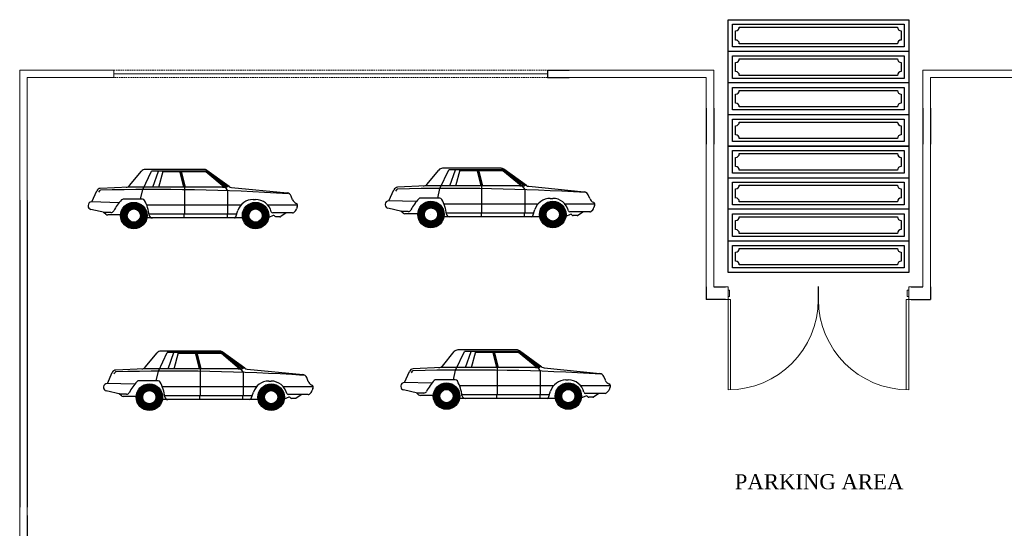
# Model space of a CAD drawing. Header units: inches. Extents: x 335 to 1396, y 98 to 841.
# Tile 2 of 3: x 335 to 989, y 503 to 841. Entities that reach past the tile are written whole.
import ezdxf

# ---------------------------------------------------------------- set-up
doc = ezdxf.new("R2010")
doc.units = ezdxf.units.IN
doc.header["$MEASUREMENT"] = 0
doc.linetypes.add('DASHEDX2', pattern=[1.5, 1, -0.5])

# ---------------------------------------------------------------- blocks, each defined once
blk = doc.blocks.new('Garage Door - Paneled 10 ft.')
for p, q in [((0, 63), (120, 63)), ((120, 42), (0, 42)), ((0, 21), (120, 21))]:
    blk.add_line(p, q)
for points in [[(0, 0), (0, 84), (120, 84), (120, 0)], [(3, 66), (3, 81), (117, 81), (117, 66)], [(3, 45), (3, 60), (117, 60), (117, 45)], [(3, 24), (3, 39), (117, 39), (117, 24)], [(3, 3), (3, 18), (117, 18), (117, 3)]]:
    blk.add_lwpolyline(points, close=True)
for points in [[(7.5, 79), (112.5, 79)], [(5, 70.5), (5, 76.5)], [(115, 76.5), (115, 70.5)], [(112.5, 68), (7.5, 68)], [(5, 49.5), (5, 55.5)], [(7.5, 58), (112.5, 58)], [(115, 55.5), (115, 49.5)], [(112.5, 47), (7.5, 47)], [(5, 28.5), (5, 34.5)], [(7.5, 37), (112.5, 37)], [(115, 34.5), (115, 28.5)], [(112.5, 26), (7.5, 26)], [(5, 7.5), (5, 13.5)], [(7.5, 16), (112.5, 16)], [(115, 13.5), (115, 7.5)], [(112.5, 5), (7.5, 5)]]:
    blk.add_lwpolyline(points)
for centre, start, end in [((4.9375, 79.0625), 271.3972, 358.6028), ((115.0625, 79.0625), 181.3972, 268.6028), ((4.9375, 67.9375), 1.397181, 88.60282), ((115.0625, 67.9375), 91.39719, 178.6028), ((4.9375, 58.0625), 271.3972, 358.6028), ((115.0625, 58.0625), 181.3972, 268.6028), ((4.9375, 46.9375), 1.397181, 88.60282), ((115.0625, 46.9375), 91.39719, 178.6028), ((4.9375, 37.0625), 271.3972, 358.6028), ((115.0625, 37.0625), 181.3972, 268.6028), ((4.9375, 25.9375), 1.397181, 88.60282), ((115.0625, 25.9375), 91.39719, 178.6028), ((4.9375, 16.0625), 271.3972, 358.6028), ((115.0625, 16.0625), 181.3972, 268.6028), ((4.9375, 4.9375), 1.397181, 88.60282), ((115.0625, 4.9375), 91.39719, 178.6028)]:
    blk.add_arc(centre, 2.5633, start, end)
blk = doc.blocks.new('Car - sedan  side')
at = {"linetype": 'Continuous'}
for p, q in [((-77.81, 49.34), (-126.58, 49.34)), ((-139.53, 35.99), (-129.64, 47.91)), ((-128.57, 32.64), (-121.22, 48.02)), ((-74.7, 48.02), (-121.22, 48.02)), ((-120.32, 34.67), (-115.67, 48.02)), ((-115.4, 34.67), (-111.74, 48.02)), ((-97.55, 47.3), (-111.94, 47.3)), ((-94.41, 34.67), (-97.73, 48.02)), ((-93.72, 34.67), (-97.04, 48.02)), ((-93.03, 34.67), (-96.34, 48.02)), ((-76.26, 47.3), (-96.16, 47.3)), ((-61.08, 34.66), (-76.26, 47.3)), ((-60.02, 34.65), (-76.07, 48.02)), ((-56.87, 35.13), (-75.48, 48.59)), ((-58.54, 34.93), (-74.99, 48.02)), ((-140.23, 34.67), (-163.88, 33.56)), ((-62.28, 34.67), (-140.23, 34.67)), ((-93.72, 19.62), (-93.72, 34.67)), ((-62.28, 34.67), (-60.02, 34.65)), ((-60.02, 34.65), (-58.54, 34.93)), ((-57.97, 31.61), (-60.02, 34.65)), ((-57.21, 35.38), (-58.54, 34.93)), ((-54.93, 34.4), (-8.75, 29.8)), ((-170.93, 22.32), (-166.81, 31.56)), ((-164.57, 31.6), (-165.48, 30.35)), ((-128.78, 24.63), (-144.79, 24.63)), ((-130.39, 24.63), (-128.57, 32.64)), ((-57.97, 19.62), (-57.97, 31.61)), ((-4.21, 24.18), (-5.42, 27.27)), ((-174, 19.51), (-174, 18.91)), ((-148.26, 21.7), (-171.11, 22.33)), ((-47.2, 19.62), (-125.23, 19.62)), ((-93.72, 12.14), (-93.72, 19.62)), ((-57.97, 12.14), (-57.97, 19.62)), ((-36.97, 24.38), (-34.94, 24.38)), ((0, 19.62), (-24.7, 19.62)), ((-160.12, 13.48), (-171.81, 16.16)), ((-159.22, 12.14), (-161.08, 13.7)), ((-155.01, 13.48), (-160.12, 13.48)), ((-147.03, 11.6), (-157.73, 11.6)), ((-120.62, 9.03), (-125.23, 9.03)), ((-50.67, 12.14), (-123.32, 12.14)), ((-45.76, 9.03), (-120.62, 9.03)), ((-94.21, 9.03), (-94.21, 12.14)), ((-58.39, 9.03), (-58.39, 12.14)), ((-51.4, 9.89), (-49.69, 15.14)), ((-20.36, 11.06), (-24.06, 9.44)), ((-4.23, 13.19), (-20.72, 13.19)), ((-18.83, 10.42), (-19.11, 10.76)), ((-14.68, 10.03), (-18.01, 10.03)), ((-9.5, 13.19), (-14.1, 10.2)), ((-3.22, 13.59), (-1.77, 14.97))]:
    blk.add_line(p, q, dxfattribs=at)
at = {"linetype": 'Continuous', "const_width": 5.49}
for points in [[(-127.8, 11, -1), (-144.3, 11, -1)], [(-26.69, 11, -1), (-43.19, 11, -1)]]:
    blk.add_lwpolyline(points, format="xyb", close=True, dxfattribs=at)
at = {"linetype": 'Continuous'}
for centre, radius in [((-136.05, 11), 11), ((-136.05, 11), 5.51), ((-34.94, 11), 11), ((-34.94, 11), 5.51)]:
    blk.add_circle(centre, radius, dxfattribs=at)
for centre, radius, start, end in [((-126.58, 45.38), 3.97, 90, 140.30288), ((-77.81, 45.38), 3.97, 54.13504, 90), ((-163.72, 30.18), 3.38, 92.68266, 155.97362), ((-142.58, 38.53), 3.97, 272.68265, 320.30288), ((-54.54, 38.35), 3.97, 234.13503, 264.31231), ((-163.62, 30.91), 1.17, 91.49105, 143.95527), ((-118.51, -1702.12), 1734.79, 86.34698, 91.49105), ((-144.79, 22.64), 1.98, 90, 136.3964), ((-128.78, 22.64), 1.98, 28.1371, 90), ((-9.15, 25.82), 4, 21.31069, 84.3123), ((-171.18, 19.51), 2.82, 88.41927, 180), ((-171.18, 18.91), 2.82, 180, 257.09053), ((-118.09, -2.78), 38.85, 136.3964, 152.90974), ((-157.14, 7.48), 34.14, 6.51354, 28.1371), ((-36.97, 11), 13.38, 90, 161.97316), ((-34.94, 11), 13.38, 13.58642, 90), ((0.9, 26.18), 5.49, 201.3107, 247.70484), ((-3.82, 17.12), 2.96, 313.71735, 352.38387), ((-1.92, 19.3), 1.94, 325.37436, 67.70485), ((2.46, 16.28), 3.37, 145.37437, 172.38386), ((-157.73, 13.93), 2.32, 230.12913, 270), ((-155.01, 16.1), 2.62, 270, 332.90974), ((-120.62, 11.65), 2.62, 186.51353, 270), ((-52.58, 10.27), 1.24, 270, 341.97316), ((-20.72, 14.43), 1.24, 193.58641, 270), ((-19.93, 10.09), 1.06, 39.30103, 113.71592), ((-18.01, 11.09), 1.06, 219.30104, 270), ((-14.68, 11.09), 1.06, 270, 303.04697), ((-4.23, 14.65), 1.46, 270, 313.71735)]:
    blk.add_arc(centre, radius, start, end, dxfattribs=at)

msp = doc.modelspace()

# ---------------------------------------------------------------- linework, layer by layer
at = {"lineweight": 13}
for p, q in [((397.68, 807.58), (335.18, 807.58)), ((397.68, 802.58), (397.68, 807.58)), ((445.68, 805.08), (397.68, 805.08)), ((493.68, 805.08), (445.68, 805.08)), ((541.68, 805.08), (493.68, 805.08)), ((589.68, 805.08), (541.68, 805.08)), ((637.68, 805.08), (589.68, 805.08)), ((685.68, 805.08), (637.68, 805.08)), ((397.68, 802.58), (340.18, 802.58)), ((700.18, 802.58), (791.18, 802.58)), ((1031.18, 802.58), (940.18, 802.58)), ((940.18, 802.58), (940.18, 782.33)), ((791.18, 758.33), (791.18, 663.58)), ((940.18, 758.33), (940.18, 663.58)), ((935.18, 728.08), (935.18, 663.58)), ((865.62, 655.19), (865.62, 655.19)), ((865.62, 655.19), (865.62, 655.19)), ((865.75, 655.19), (865.75, 655.19)), ((865.75, 655.19), (865.75, 655.19)), ((340.18, 517.08), (340.18, 511.54))]:
    msp.add_line(p, q, dxfattribs=at)
at = {"linetype": 'Continuous', "lineweight": 13}
for p, q in [((335.18, 721.08), (335.18, 807.58)), ((335.18, 807.58), (335.18, 807.58)), ((700.18, 807.58), (796.18, 807.58)), ((796.18, 807.58), (796.18, 802.58)), ((1031.18, 807.58), (935.18, 807.58)), ((935.18, 782.33), (935.18, 807.58)), ((340.18, 802.58), (340.18, 721.08)), ((791.18, 802.58), (791.18, 782.33)), ((796.18, 802.58), (796.18, 782.33)), ((796.18, 758.33), (796.18, 663.58)), ((935.18, 728.08), (935.18, 758.33)), ((803.97, 663.58), (805.68, 663.58)), ((805.68, 663.58), (805.68, 661.44)), ((805.68, 661.44), (805.68, 659.3)), ((805.68, 661.44), (806.71, 661.44)), ((806.71, 661.44), (806.71, 657.16)), ((865.62, 663.75), (865.62, 655.19)), ((865.62, 663.75), (865.62, 655.19)), ((865.75, 663.75), (865.75, 655.19)), ((865.75, 663.75), (865.75, 655.19)), ((925.68, 661.44), (924.66, 661.44)), ((924.66, 661.44), (924.66, 657.16)), ((927.4, 663.58), (925.68, 663.58)), ((925.68, 663.58), (925.68, 661.44)), ((925.68, 661.44), (925.68, 659.3)), ((803.97, 655.02), (807.4, 655.02)), ((805.68, 659.3), (805.68, 657.16)), ((805.68, 657.16), (805.68, 655.02)), ((806.71, 657.16), (805.68, 657.16)), ((805.68, 655.02), (805.68, 595.11)), ((807.4, 655.02), (807.4, 595.14)), ((923.97, 655.02), (923.97, 595.14)), ((927.4, 655.02), (923.97, 655.02)), ((924.66, 657.16), (925.68, 657.16)), ((925.68, 659.3), (925.68, 657.16)), ((925.68, 657.16), (925.68, 655.02)), ((925.68, 655.02), (925.68, 595.11)), ((335.18, 488.58), (335.18, 517.08))]:
    msp.add_line(p, q, dxfattribs=at)
at = {"linetype": 'DASHEDX2', "lineweight": 13}
for p, q in [((397.68, 807.58), (445.68, 807.58)), ((445.68, 807.58), (493.68, 807.58)), ((493.68, 807.58), (541.68, 807.58)), ((541.68, 807.58), (589.68, 807.58)), ((589.68, 807.58), (637.68, 807.58)), ((637.68, 807.58), (685.68, 807.58)), ((445.68, 802.58), (397.68, 802.58)), ((493.68, 802.58), (445.68, 802.58)), ((541.68, 802.58), (493.68, 802.58)), ((589.68, 802.58), (541.68, 802.58)), ((637.68, 802.58), (589.68, 802.58)), ((685.68, 802.58), (637.68, 802.58))]:
    msp.add_line(p, q, dxfattribs=at)
for p, q in [((685.68, 807.58), (685.68, 802.58)), ((685.68, 807.58), (700.18, 807.58)), ((685.68, 802.58), (700.18, 802.58)), ((791.18, 782.33), (791.18, 758.33)), ((796.18, 782.33), (796.18, 758.33)), ((935.18, 782.33), (935.18, 758.33)), ((940.18, 782.33), (940.18, 758.33)), ((335.18, 721.08), (335.18, 649.08)), ((340.18, 721.08), (340.18, 649.08)), ((608.38, 711.63), (608.38, 711.63)), ((791.18, 663.58), (791.18, 658.58)), ((796.18, 663.58), (803.97, 663.58)), ((927.4, 663.58), (935.18, 663.58)), ((940.18, 663.58), (940.18, 658.58)), ((791.18, 658.58), (791.18, 655.03)), ((803.97, 655.02), (791.18, 655.03)), ((927.4, 655.02), (940.18, 655.02)), ((940.18, 658.58), (940.18, 655.02)), ((335.18, 649.08), (335.18, 517.08)), ((340.18, 649.08), (340.18, 517.08)), ((340.18, 511.54), (340.18, 495.62))]:
    msp.add_line(p, q)
at = {"linetype": 'Continuous', "lineweight": 13}
for centre, start, end in [((805.68, 655.02), 270, 0), ((925.68, 655.02), 180, 270)]:
    msp.add_arc(centre, 59.91, start, end, dxfattribs=at)

# ---------------------------------------------------------------- block references
for p in [(805.68, 757.08), (805.68, 673.08)]:
    msp.add_blockref('Garage Door - Paneled 10 ft.', p)
at = {"xscale": 0.8000000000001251, "zscale": 0.8000000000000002}
for p, yscale in [((519.82, 702.09), 0.7999999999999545), ((717.21, 702.83), 0.799999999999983), ((727.55, 582.14), 0.799999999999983), ((530.15, 581.4), 0.799999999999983)]:
    msp.add_blockref('Car - sedan  side', p, dxfattribs=dict(at, yscale=yscale))

# ---------------------------------------------------------------- texts
at = {"lineweight": 13, "insert": (922.16, 539.03), "char_height": 10, "width": 112.942, "attachment_point": 3}
msp.add_mtext('{\\fTimes New Roman|b0|i0|c0|p18;\\C43;\\c3649492;PARKING AREA    \\P       }', dxfattribs=at)

doc.saveas('drawing.dxf')
